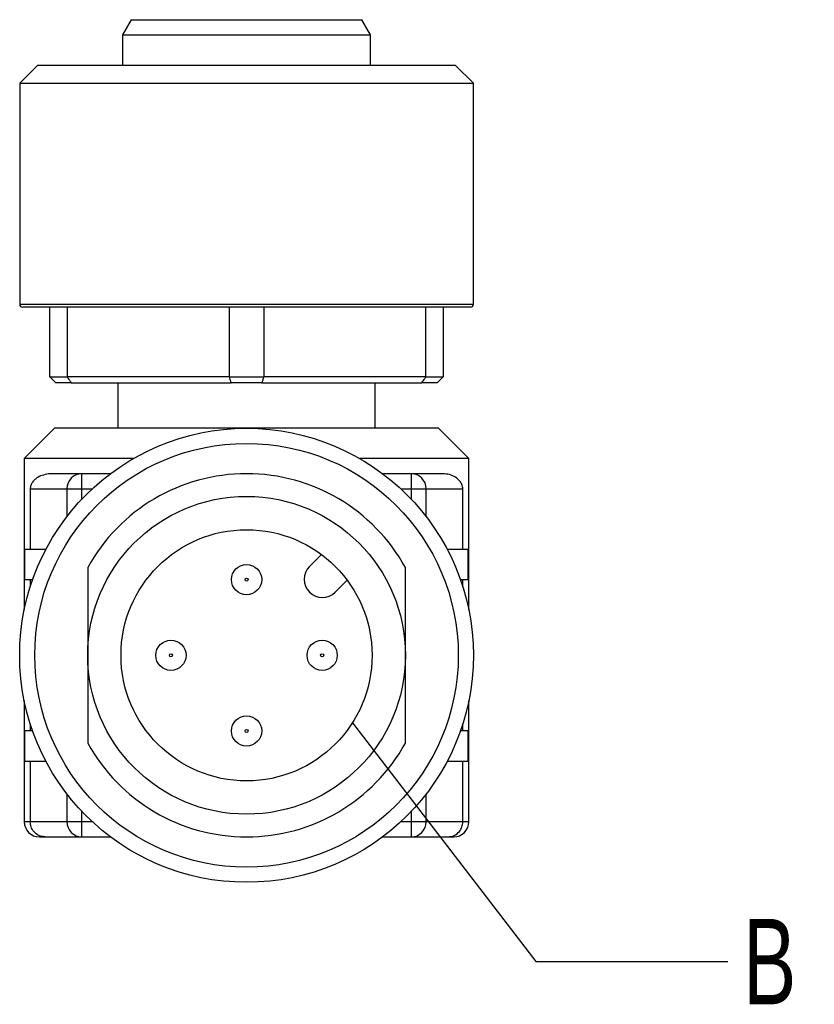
# Model space of a CAD drawing. Header units: millimetres. Extents: x 6 to 273, y 6 to 210.
# Tile 4 of 5: x 200 to 226, y 69 to 101. Entities that reach past the tile are written whole.
import ezdxf

# ---------------------------------------------------------------- set-up
doc = ezdxf.new("R2010")
doc.units = ezdxf.units.MM
doc.linetypes.add('SLD-Solid', pattern=[0])
doc.layers.add('TEXT', color=140, linetype='SLD-Solid', lineweight=25)
doc.styles.add('SLDTEXTSTYLE0', font='TXT', dxfattribs={"width": 0.7})
doc.dimstyles.new('SLDDIMSTYLE4', dxfattribs={"dimtxt": 0.18, "dimasz": 3.302, "dimexe": 0, "dimexo": 0.0625, "dimgap": 0, "dimtad": 0, "dimtih": 1, "dimtoh": 1, "dimdec": 0, "dimrnd": 1e-09, "dimzin": 0, "dimdsep": 46, "dimtxsty": 'Standard', "dimblk1": 'NONE', "dimblk2": 'NONE', "dimsah": 1, "dimcen": 0.09, "dimadec": 0, "dimazin": 0, "dimtfac": 3.302, "dimtdec": 0, "dimtofl": 0, "dimtmove": 0, "dimatfit": 3, "dimldrblk": 'NONE', "dimfxl": 0, "dimfrac": 2, "dimtolj": 1, "dimtzin": 0, "dimarcsym": 0})

# ---------------------------------------------------------------- blocks, each defined once
blk = doc.blocks.new('_None')

msp = doc.modelspace()

# ---------------------------------------------------------------- linework, layer by layer
for p, q in [((203.858, 101.451), (203.569, 100.951)), ((203.858, 101.451), (211.48, 101.451)), ((211.769, 100.951), (211.48, 101.451)), ((203.569, 100.951), (203.569, 99.951)), ((203.569, 100.951), (211.769, 100.951)), ((211.769, 99.951), (211.769, 100.951)), ((200.769, 99.951), (200.169, 99.351)), ((200.769, 99.951), (207.669, 99.951)), ((207.669, 99.951), (214.569, 99.951)), ((215.169, 99.351), (214.569, 99.951)), ((200.169, 99.351), (200.169, 92.051)), ((200.169, 99.351), (207.669, 99.351)), ((207.669, 99.351), (215.169, 99.351)), ((215.169, 92.051), (215.169, 99.351)), ((200.169, 92.051), (207.669, 92.051)), ((215.069, 91.951), (200.269, 91.951)), ((201.169, 89.651), (201.169, 91.951)), ((201.737, 91.951), (201.737, 89.651)), ((207.101, 89.651), (207.101, 91.951)), ((207.669, 92.051), (215.169, 92.051)), ((208.237, 91.951), (208.237, 89.651)), ((213.601, 89.651), (213.601, 91.951)), ((214.169, 91.951), (214.169, 89.651)), ((201.169, 89.651), (201.737, 89.651)), ((207.101, 89.651), (201.737, 89.651)), ((207.101, 89.651), (208.237, 89.651)), ((213.601, 89.651), (208.237, 89.651)), ((213.601, 89.651), (214.169, 89.651)), ((201.876, 89.451), (201.369, 89.451)), ((201.876, 89.451), (207.161, 89.451)), ((203.419, 89.451), (203.419, 87.951)), ((208.176, 89.451), (207.161, 89.451)), ((208.176, 89.451), (213.461, 89.451)), ((211.919, 87.951), (211.919, 89.451)), ((213.969, 89.451), (213.461, 89.451)), ((201.319, 87.951), (200.319, 86.951)), ((214.019, 87.951), (201.319, 87.951)), ((215.019, 86.951), (214.019, 87.951)), ((200.319, 86.951), (200.319, 81.944)), ((203.927, 86.951), (200.319, 86.951)), ((215.019, 86.951), (211.411, 86.951)), ((215.019, 81.944), (215.019, 86.951)), ((202.227, 86.451), (201.173, 86.451)), ((203.169, 86.451), (202.227, 86.451)), ((202.227, 85.951), (202.227, 86.451)), ((213.111, 86.451), (212.169, 86.451)), ((213.111, 86.451), (213.111, 85.951)), ((214.165, 86.451), (213.111, 86.451)), ((200.519, 85.951), (201.729, 85.951)), ((200.519, 85.951), (200.519, 83.951)), ((201.729, 85.951), (202.227, 85.951)), ((201.729, 85.951), (201.729, 85.03)), ((202.227, 85.951), (202.57, 85.951)), ((202.227, 85.612), (202.227, 85.951)), ((212.768, 85.951), (213.111, 85.951)), ((213.111, 85.951), (213.609, 85.951)), ((213.111, 85.951), (213.111, 85.612)), ((213.609, 85.951), (214.819, 85.951)), ((213.609, 85.03), (213.609, 85.951)), ((214.819, 83.951), (214.819, 85.951)), ((200.337, 82.951), (200.337, 83.951)), ((201.036, 83.951), (200.337, 83.951)), ((215, 83.951), (214.302, 83.951)), ((215, 82.951), (215, 83.951)), ((209.755, 83.386), (210.148, 83.779)), ((200.337, 82.951), (200.598, 82.951)), ((200.519, 82.951), (200.519, 82.716)), ((210.997, 82.931), (210.603, 82.537)), ((214.74, 82.951), (215, 82.951)), ((214.819, 82.716), (214.819, 82.951)), ((200.319, 78.959), (200.319, 74.951)), ((215.019, 74.951), (215.019, 78.959)), ((200.519, 78.187), (200.519, 77.951)), ((214.819, 77.951), (214.819, 78.187)), ((200.337, 76.951), (200.337, 77.951)), ((200.598, 77.951), (200.337, 77.951)), ((215, 77.951), (214.74, 77.951)), ((215, 76.951), (215, 77.951)), ((200.337, 76.951), (201.036, 76.951)), ((200.519, 76.951), (200.519, 74.951)), ((214.302, 76.951), (215, 76.951)), ((214.819, 74.951), (214.819, 76.951)), ((201.729, 75.872), (201.729, 74.951)), ((213.609, 74.951), (213.609, 75.872)), ((202.227, 74.951), (202.227, 75.29)), ((213.111, 75.29), (213.111, 74.951)), ((200.519, 74.951), (200.319, 74.951)), ((201.729, 74.951), (200.519, 74.951)), ((202.227, 74.951), (201.729, 74.951)), ((202.227, 74.451), (202.227, 74.951)), ((202.57, 74.951), (202.227, 74.951)), ((213.111, 74.951), (212.768, 74.951)), ((213.609, 74.951), (213.111, 74.951)), ((213.111, 74.951), (213.111, 74.451)), ((214.819, 74.951), (213.609, 74.951)), ((215.019, 74.951), (214.819, 74.951)), ((200.819, 74.451), (201.014, 74.451)), ((201.014, 74.451), (202.227, 74.451)), ((202.227, 74.451), (203.169, 74.451)), ((212.169, 74.451), (213.111, 74.451)), ((213.111, 74.451), (214.324, 74.451)), ((214.324, 74.451), (214.519, 74.451))]:
    msp.add_line(p, q)
for centre, radius in [((207.669, 80.451), 7.5), ((207.669, 80.451), 7), ((207.669, 80.451), 5.25), ((207.669, 80.451), 4.15), ((207.669, 82.951), 0.5), ((207.669, 82.951), 0.05), ((205.169, 80.451), 0.5), ((210.169, 80.451), 0.5), ((205.169, 80.451), 0.05), ((210.169, 80.451), 0.05), ((207.669, 77.951), 0.5), ((207.669, 77.951), 0.05)]:
    msp.add_circle(centre, radius)
for centre, radius, start, end in [((200.269, 92.051), 0.1, 180, 270), ((215.069, 92.051), 0.1, 270, 0), ((202.228, 85.952), 0.499, 90.1093, 180.1089), ((207.669, 80.451), 6, 28.955, 151.045), ((213.11, 85.952), 0.499, 359.8911, 89.8907), ((210.179, 82.961), 0.6, 135, 315), ((207.669, 80.451), 6, 208.955, 331.045), ((200.819, 74.951), 0.5, 180, 270), ((202.228, 74.95), 0.499, 179.8911, 269.8907), ((213.11, 74.95), 0.499, 270.1093, 0.1089), ((214.519, 74.951), 0.5, 270, 0)]:
    msp.add_arc(centre, radius, start, end)
for points, knots in [([(201.369, 89.451), (201.332, 89.488), (201.265, 89.555), (201.198, 89.622), (201.169, 89.651)], [0, 0, 0, 0, 0.558221, 1, 1, 1, 1]), ([(201.737, 89.651), (201.763, 89.614), (201.81, 89.547), (201.856, 89.48), (201.876, 89.451)], [0, 0, 0, 0, 0.561779, 1, 1, 1, 1]), ([(207.161, 89.451), (207.15, 89.488), (207.13, 89.555), (207.11, 89.622), (207.101, 89.651)], [0, 0, 0, 0, 0.5582208, 1, 1, 1, 1]), ([(208.237, 89.651), (208.226, 89.614), (208.205, 89.547), (208.185, 89.48), (208.176, 89.451)], [0, 0, 0, 0, 0.561779, 1, 1, 1, 1]), ([(213.461, 89.451), (213.487, 89.488), (213.534, 89.555), (213.58, 89.622), (213.601, 89.651)], [0, 0, 0, 0, 0.558221, 1, 1, 1, 1]), ([(214.169, 89.651), (214.131, 89.614), (214.065, 89.547), (213.998, 89.48), (213.969, 89.451)], [0, 0, 0, 0, 0.561779, 1, 1, 1, 1]), ([(201.173, 86.451), (201.026, 86.426), (200.834, 86.393), (200.676, 86.265), (200.614, 86.198), (200.576, 86.143), (200.55, 86.093), (200.533, 86.05), (200.524, 86.009), (200.52, 85.979), (200.519, 85.959), (200.519, 85.951)], [0, 0, 0, 0, 0.51129, 0.668482, 0.776116, 0.849507, 0.899751, 0.949173, 0.970001, 0.987659, 1, 1, 1, 1]), ([(214.819, 85.951), (214.819, 85.961), (214.818, 85.982), (214.812, 86.021), (214.789, 86.102), (214.674, 86.282), (214.472, 86.421), (214.237, 86.444), (214.165, 86.451)], [0, 0, 0, 0, 0.014137, 0.032762, 0.068753, 0.20685, 0.75738, 1, 1, 1, 1]), ([(202.419, 83.356), (202.419, 82.821), (202.419, 82.33), (202.419, 81.379), (202.419, 80.919), (202.419, 80.451)], [0, 0, 0, 0, 0.5, 0.5, 1, 1, 1, 1]), ([(212.919, 80.451), (212.919, 80.919), (212.919, 81.379), (212.919, 82.33), (212.919, 82.821), (212.919, 83.356)], [0, 0, 0, 0, 0.5, 0.5, 1, 1, 1, 1]), ([(202.419, 80.451), (202.419, 79.983), (202.419, 79.524), (202.419, 78.572), (202.419, 78.081), (202.419, 77.546)], [0, 0, 0, 0, 0.5, 0.5, 1, 1, 1, 1]), ([(212.919, 77.546), (212.919, 78.081), (212.919, 78.572), (212.919, 79.524), (212.919, 79.983), (212.919, 80.451)], [0, 0, 0, 0, 0.5, 0.5, 1, 1, 1, 1]), ([(201.014, 74.451), (200.941, 74.461), (200.796, 74.479), (200.634, 74.613), (200.536, 74.778), (200.525, 74.893), (200.519, 74.951)], [0, 0, 0, 0, 0.2797001, 0.5593544, 0.7797058, 1, 1, 1, 1]), ([(214.324, 74.451), (214.397, 74.461), (214.542, 74.479), (214.704, 74.613), (214.802, 74.778), (214.813, 74.893), (214.819, 74.951)], [0, 0, 0, 0, 0.2797, 0.559354, 0.779706, 1, 1, 1, 1])]:
    msp.add_open_spline(points, degree=3, knots=knots)
at = {"layer": 'TEXT'}
msp.add_circle((207.669, 80.451), 4.15, dxfattribs=at)

# ---------------------------------------------------------------- texts
at = {"layer": 'TEXT', "insert": (224.083, 71.742), "char_height": 2.822, "attachment_point": 1, "style": 'SLDTEXTSTYLE0'}
msp.add_mtext('B', dxfattribs=at)

# ---------------------------------------------------------------- leaders
at = {"layer": 'TEXT', "has_arrowhead": 0}
msp.add_leader([(211.171, 78.225), (217.233, 70.333), (223.583, 70.333)], dimstyle='SLDDIMSTYLE4', dxfattribs=at)

doc.saveas('drawing.dxf')
